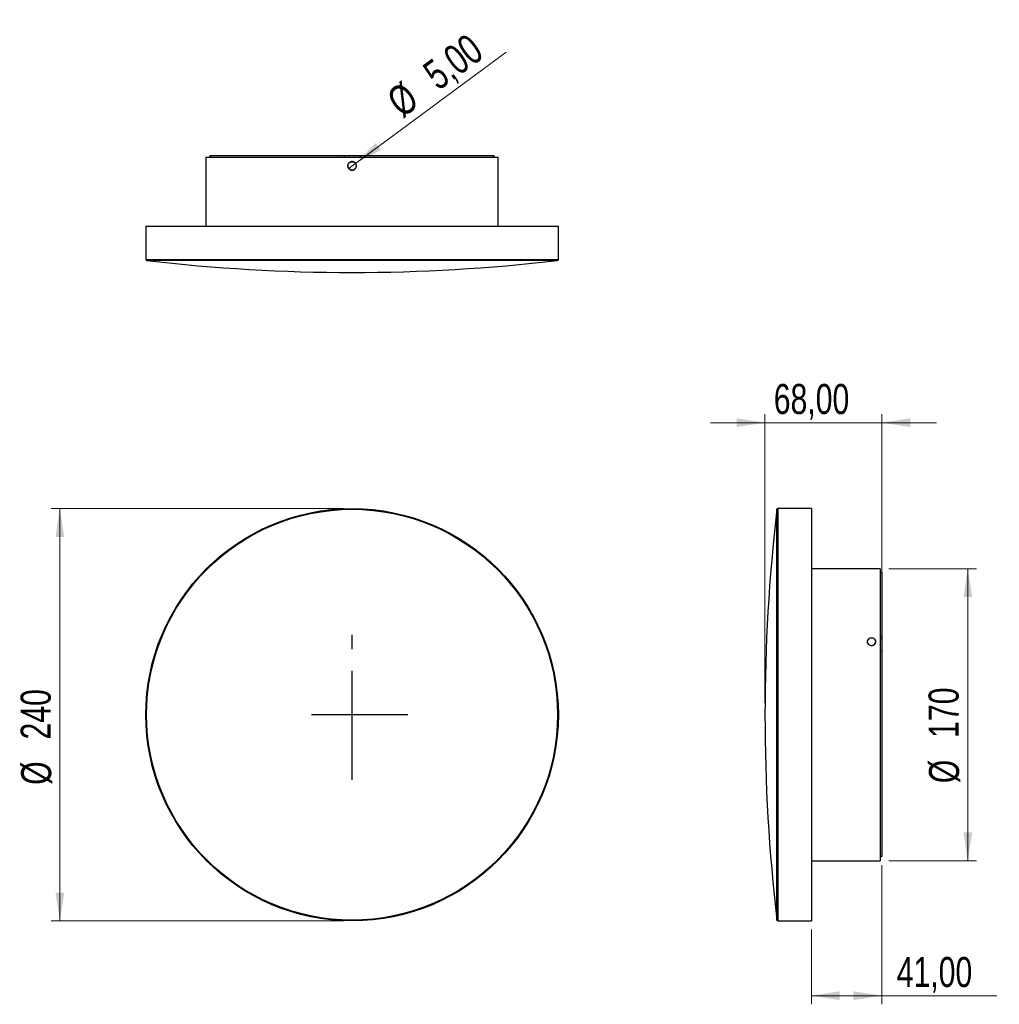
# Model space of a CAD drawing. Header units: millimetres. Extents: x 64 to 178, y 138 to 252.
import ezdxf

# ---------------------------------------------------------------- set-up
doc = ezdxf.new("R2010")
doc.units = ezdxf.units.MM
doc.header["$PDSIZE"] = -1
doc.linetypes.add('CENTERX2', pattern=[20.32, 12.7, -2.54, 2.54, -2.54])
doc.styles.add('SLDTEXTSTYLE0', font='TXT', dxfattribs={"width": 0.75})
doc.dimstyles.new('SLDDIMSTYLE0', dxfattribs={"dimtxt": 3.5, "dimasz": 3.302, "dimexe": 0, "dimexo": 0.0625, "dimgap": 0.875, "dimtad": 1, "dimdec": 0, "dimlfac": 5, "dimrnd": 1e-09, "dimzin": 12, "dimdsep": 46, "dimtxsty": 'SLDTEXTSTYLE0', "dimsah": 1, "dimcen": 0.09, "dimadec": 0, "dimazin": 3, "dimtfac": 1, "dimtdec": 0, "dimtofl": 0, "dimtmove": 0, "dimatfit": 3, "dimfxl": 0, "dimfrac": 2, "dimtolj": 1, "dimtzin": 12, "dimarcsym": 0})
doc.dimstyles.new('SLDDIMSTYLE1', dxfattribs={"dimtxt": 3.5, "dimasz": 3.302, "dimexe": 0, "dimexo": 0.0625, "dimgap": 0.875, "dimtad": 1, "dimlfac": 5, "dimrnd": 1e-09, "dimzin": 12, "dimdsep": 46, "dimtxsty": 'SLDTEXTSTYLE0', "dimsah": 1, "dimcen": 0.09, "dimadec": 0, "dimazin": 3, "dimtfac": 1, "dimtmove": 0, "dimatfit": 0, "dimfxl": 0, "dimfrac": 2, "dimtolj": 1, "dimtzin": 12, "dimarcsym": 0})
doc.dimstyles.new('SLDDIMSTYLE2', dxfattribs={"dimtxt": 3.5, "dimasz": 3.302, "dimexe": 0, "dimexo": 0.0625, "dimgap": 0.875, "dimtad": 1, "dimlfac": 5, "dimrnd": 1e-09, "dimzin": 12, "dimdsep": 46, "dimtxsty": 'SLDTEXTSTYLE0', "dimsah": 1, "dimcen": 0.09, "dimadec": 0, "dimazin": 3, "dimtfac": 1, "dimtofl": 0, "dimtmove": 0, "dimatfit": 3, "dimfxl": 0, "dimfrac": 2, "dimtolj": 1, "dimtzin": 12, "dimarcsym": 0})
doc.dimstyles.new('SLDDIMSTYLE3', dxfattribs={"dimtxt": 3.5, "dimasz": 3.302, "dimexe": 0, "dimexo": 0.0625, "dimgap": 0.875, "dimtad": 1, "dimlfac": 5, "dimrnd": 1e-09, "dimzin": 12, "dimdsep": 46, "dimtxsty": 'SLDTEXTSTYLE0', "dimblk1": 'NONE', "dimsah": 1, "dimcen": 0, "dimadec": 0, "dimazin": 3, "dimtfac": 1, "dimtmove": 0, "dimatfit": 3, "dimldrblk": 'NONE', "dimfxl": 0, "dimfrac": 2, "dimtolj": 1, "dimtzin": 12, "dimarcsym": 0})

# ---------------------------------------------------------------- blocks, each defined once
blk = doc.blocks.new('_D')
at = {"color": 7, "linetype": 'Continuous', "lineweight": 0}
for p, q in [((102.17, 195.48), (68.17, 195.48)), ((69.17, 195.48), (69.17, 147.48)), ((102.17, 147.48), (68.17, 147.48))]:
    blk.add_line(p, q, dxfattribs=at)
at = {"color": 7, "linetype": 'Continuous', "lineweight": 18}
for points in [[(69.17, 195.48), (68.66, 192.18), (69.68, 192.18)], [(69.17, 147.48), (69.68, 150.78), (68.66, 150.78)]]:
    blk.add_solid(points, dxfattribs=at)
at = {"color": 7, "linetype": 'Continuous', "lineweight": 18, "char_height": 3.5, "attachment_point": 1, "rotation": 90, "style": 'SLDTEXTSTYLE0'}
for s, insert in [('240', (64.61, 168.6)), ('%%c', (64.66, 163.32))]:
    blk.add_mtext(s, dxfattribs=dict(at, insert=insert))
blk = doc.blocks.new('_D_1')
at = {"color": 7, "linetype": 'Continuous', "lineweight": 0}
for p, q in [((151.21, 172.86), (151.21, 206.48)), ((164.81, 179.93), (164.81, 206.48)), ((151.21, 205.48), (144.86, 205.48)), ((151.21, 205.48), (164.81, 205.48)), ((164.81, 205.48), (171.16, 205.48))]:
    blk.add_line(p, q, dxfattribs=at)
at = {"color": 7, "linetype": 'Continuous', "lineweight": 18}
for points in [[(151.21, 205.48), (147.91, 205.99), (147.91, 204.97)], [(164.81, 205.48), (168.12, 204.97), (168.12, 205.99)]]:
    blk.add_solid(points, dxfattribs=at)
at = {"color": 7, "linetype": 'Continuous', "lineweight": 18, "insert": (152.24, 209.99), "char_height": 3.5, "attachment_point": 1, "style": 'SLDTEXTSTYLE0'}
blk.add_mtext('68,00', dxfattribs=at)
blk = doc.blocks.new('_D_2')
at = {"color": 7, "linetype": 'Continuous', "lineweight": 0}
for p, q in [((164.81, 153.96), (164.81, 137.77)), ((156.61, 146.48), (156.61, 137.77)), ((156.61, 138.77), (164.81, 138.77)), ((164.81, 138.77), (178.19, 138.77))]:
    blk.add_line(p, q, dxfattribs=at)
at = {"color": 7, "linetype": 'Continuous', "lineweight": 18}
for points in [[(156.61, 138.77), (159.92, 138.26), (159.92, 139.28)], [(164.81, 138.77), (161.51, 139.28), (161.51, 138.26)]]:
    blk.add_solid(points, dxfattribs=at)
at = {"color": 7, "linetype": 'Continuous', "lineweight": 18, "insert": (166.55, 143.28), "char_height": 3.5, "attachment_point": 1, "style": 'SLDTEXTSTYLE0'}
blk.add_mtext('41,00', dxfattribs=at)
blk = doc.blocks.new('_D_3')
at = {"color": 7, "linetype": 'Continuous', "lineweight": 0}
for p, q in [((165.61, 188.48), (175.81, 188.48)), ((174.81, 188.48), (174.81, 154.48)), ((165.61, 154.48), (175.81, 154.48))]:
    blk.add_line(p, q, dxfattribs=at)
at = {"color": 7, "linetype": 'Continuous', "lineweight": 18}
for points in [[(174.81, 188.48), (174.31, 185.18), (175.32, 185.18)], [(174.81, 154.48), (175.32, 157.78), (174.31, 157.78)]]:
    blk.add_solid(points, dxfattribs=at)
at = {"color": 7, "linetype": 'Continuous', "lineweight": 18, "char_height": 3.5, "attachment_point": 1, "rotation": 90, "style": 'SLDTEXTSTYLE0'}
for s, insert in [('170', (170.25, 168.79)), ('%%c', (170.3, 163.51))]:
    blk.add_mtext(s, dxfattribs=dict(at, insert=insert))
blk = doc.blocks.new('_D_4')
at = {"color": 7, "linetype": 'Continuous', "lineweight": 0}
for q in [(121.1, 248.63), (102.77, 235.07)]:
    blk.add_line((103.57, 235.67), q, dxfattribs=at)
at = {"color": 7, "linetype": 'Continuous', "lineweight": 18}
blk.add_solid([(103.57, 235.67), (106.53, 237.22), (105.93, 238.04)], dxfattribs=at)
at = {"color": 7, "linetype": 'Continuous', "lineweight": 18, "char_height": 3.5, "attachment_point": 1, "rotation": 36.4797, "style": 'SLDTEXTSTYLE0'}
for s, insert in [('5,00', (111.13, 246.88)), ('%%c', (106.92, 243.7))]:
    blk.add_mtext(s, dxfattribs=dict(at, insert=insert))
blk = doc.blocks.new('_None')

msp = doc.modelspace()

# ---------------------------------------------------------------- linework, layer by layer
at = {"color": 7, "linetype": 'Continuous', "lineweight": 25}
for p, q in [((86.1719, 236.3709), (86.1719, 228.3709)), ((86.1719, 236.3709), (120.1719, 236.3709)), ((86.6211, 236.5709), (86.6211, 236.3709)), ((86.6211, 236.5709), (102.2396, 236.5709)), ((102.2396, 236.5709), (102.2396, 236.3709)), ((102.2396, 236.5709), (104.1135, 236.5709)), ((104.1135, 236.5709), (104.1135, 236.3709)), ((104.1135, 236.5709), (119.7227, 236.5709)), ((119.7227, 236.3709), (119.7227, 236.5709)), ((120.1719, 228.3709), (120.1719, 236.3709)), ((102.6719, 235.3709), (102.6773, 235.3709)), ((103.6665, 235.3709), (103.6703, 235.3709)), ((79.1719, 228.3709), (79.1719, 224.4599)), ((79.1719, 228.3709), (127.1719, 228.3709)), ((127.1719, 224.4599), (127.1719, 228.3709)), ((79.1719, 224.4599), (127.1719, 224.4599)), ((127.0835, 224.3606), (79.2603, 224.3606)), ((152.6042, 147.5701), (152.6042, 195.3932)), ((156.6145, 195.4817), (152.7035, 195.4817)), ((152.7035, 195.4817), (152.7035, 147.4817)), ((156.6145, 195.4817), (156.6145, 147.4817)), ((164.6145, 188.4817), (156.6145, 188.4817)), ((164.6145, 188.4817), (164.6145, 154.4817)), ((164.8145, 188.0325), (164.6145, 188.0325)), ((164.8145, 188.0325), (164.8145, 180.5513)), ((164.1091, 179.9255), (164.1091, 179.9743)), ((164.8145, 180.5513), (164.6145, 180.5513)), ((164.8145, 180.3695), (164.6145, 180.3695)), ((164.8145, 180.5513), (164.8145, 180.3695)), ((164.8145, 180.3695), (164.8145, 178.9282)), ((164.8145, 178.9282), (164.6145, 178.9282)), ((164.8145, 178.9282), (164.8145, 154.9571)), ((164.8145, 154.9571), (164.6145, 154.9571)), ((156.6145, 154.4817), (163.1149, 154.4817)), ((164.1129, 154.4817), (164.6145, 154.4817)), ((152.7035, 147.4817), (156.6145, 147.4817))]:
    msp.add_line(p, q, dxfattribs=at)
at = {"color": 7, "linetype": 'CENTERX2'}
for p, q in [((103.1719, 163.89), (103.1719, 180.7729)), ((109.6493, 171.4817), (98.4696, 171.4817))]:
    msp.add_line(p, q, dxfattribs=at)
at = {"color": 7, "linetype": 'Continuous', "lineweight": 25, "flags": 128}
msp.add_lwpolyline([(163.6145, 179.5459), (163.7673, 179.5669), (163.9052, 179.6278), (164.0146, 179.7225), (164.0849, 179.8419), (164.1091, 179.9743), (164.0849, 180.1066), (164.0146, 180.2261), (163.9052, 180.3208), (163.7673, 180.3817), (163.6145, 180.4026), (163.4617, 180.3817), (163.3238, 180.3208), (163.2144, 180.2261), (163.1441, 180.1066), (163.1199, 179.9743), (163.1441, 179.8419), (163.2144, 179.7225), (163.3238, 179.6278), (163.4617, 179.5669), (163.6145, 179.5459)], dxfattribs=at)
at = {"color": 7, "linetype": 'Continuous', "lineweight": 25}
for centre, radius in [((103.1719, 235.3709), 0.4946), ((103.1719, 171.4817), 24), ((103.1719, 171.4817), 23.9116)]:
    msp.add_circle(centre, radius, dxfattribs=at)
for centre, radius, start, end in [((79.2719, 224.4599), 0.1, 180, 263.347768), ((103.1719, 429.3852), 206.4143, 263.347768, 276.652232), ((127.0719, 224.4599), 0.1, 276.652232, 0), ((357.6288, 171.4817), 206.4143, 173.347768, 186.652232), ((152.7035, 195.3817), 0.1, 90, 173.347768), ((152.7035, 147.5817), 0.1, 186.652232, 270)]:
    msp.add_arc(centre, radius, start, end, dxfattribs=at)
for points, knots in [([(102.6719, 235.3709), (102.6719, 235.404), (102.6752, 235.4364), (102.6879, 235.5004), (102.6975, 235.5321), (102.7226, 235.5927), (102.7379, 235.6214), (102.7742, 235.6757), (102.7953, 235.7015), (102.8415, 235.7476), (102.8666, 235.7683), (102.9213, 235.8048), (102.9504, 235.8204), (103.0105, 235.8453), (103.0421, 235.8549), (103.1066, 235.8677), (103.139, 235.8709), (103.2043, 235.8709), (103.2374, 235.8677), (103.3015, 235.855), (103.3327, 235.8455), (103.3932, 235.8205), (103.4225, 235.8048), (103.4767, 235.7686), (103.5019, 235.748), (103.5486, 235.7013), (103.5694, 235.676), (103.6056, 235.6219), (103.6212, 235.5927), (103.6464, 235.5321), (103.6558, 235.5009), (103.6686, 235.4369), (103.6719, 235.4037), (103.6719, 235.3385), (103.6688, 235.306), (103.656, 235.2416), (103.6464, 235.21), (103.6091, 235.1197), (103.5719, 235.0639), (103.5028, 234.9946), (103.4771, 234.9735), (103.4227, 234.9372), (103.394, 234.9218), (103.3336, 234.8967), (103.3018, 234.887), (103.2379, 234.8742), (103.2054, 234.871), (103.1394, 234.8709), (103.1068, 234.8741), (103.0429, 234.8868), (103.0112, 234.8963), (102.9506, 234.9214), (102.9218, 234.9367), (102.8675, 234.9729), (102.8417, 234.994), (102.7955, 235.0402), (102.7748, 235.0653), (102.7383, 235.1198), (102.7227, 235.149), (102.6852, 235.2392), (102.6719, 235.3049), (102.6719, 235.3709)], [0, 0, 0, 0, 0.03125, 0.03125, 0.0625, 0.0625, 0.09375, 0.09375, 0.125, 0.125, 0.15625, 0.15625, 0.1875, 0.1875, 0.21875, 0.21875, 0.25, 0.25, 0.28125, 0.28125, 0.3125, 0.3125, 0.34375, 0.34375, 0.375, 0.375, 0.40625, 0.40625, 0.4375, 0.4375, 0.46875, 0.46875, 0.5, 0.5, 0.53125, 0.53125, 0.5625, 0.5625, 0.625, 0.625, 0.65625, 0.65625, 0.6875, 0.6875, 0.71875, 0.71875, 0.75, 0.75, 0.78125, 0.78125, 0.8125, 0.8125, 0.84375, 0.84375, 0.875, 0.875, 0.90625, 0.90625, 0.9375, 0.9375, 1, 1, 1, 1]), ([(163.6145, 180.411), (163.6475, 180.411), (163.68, 180.4082), (163.7439, 180.3974), (163.7757, 180.3892), (163.8362, 180.3678), (163.8649, 180.3547), (163.9193, 180.3238), (163.945, 180.3057), (163.9911, 180.2662), (164.0118, 180.2447), (164.0484, 180.1978), (164.0639, 180.1728), (164.0889, 180.121), (164.0985, 180.0939), (164.1113, 180.0382), (164.1145, 180.0101), (164.1145, 179.9536), (164.1113, 179.9249), (164.0985, 179.8692), (164.0891, 179.8421), (164.0641, 179.7893), (164.0484, 179.7637), (164.0122, 179.7164), (163.9916, 179.6942), (163.9449, 179.6533), (163.9196, 179.6351), (163.8655, 179.6033), (163.8363, 179.5896), (163.7757, 179.5675), (163.7445, 179.5591), (163.6804, 179.5479), (163.6473, 179.545), (163.582, 179.545), (163.5496, 179.5477), (163.4852, 179.559), (163.4535, 179.5674), (163.3633, 179.6002), (163.3074, 179.633), (163.2382, 179.6935), (163.2171, 179.716), (163.1807, 179.7635), (163.1653, 179.7886), (163.1402, 179.8413), (163.1306, 179.869), (163.1178, 179.9245), (163.1145, 179.9527), (163.1145, 180.0098), (163.1177, 180.038), (163.1303, 180.0931), (163.1399, 180.1204), (163.165, 180.1726), (163.1803, 180.1973), (163.2165, 180.2439), (163.2376, 180.266), (163.2837, 180.3055), (163.3089, 180.3232), (163.3634, 180.3544), (163.3926, 180.3677), (163.4828, 180.3997), (163.5484, 180.411), (163.6145, 180.411)], [0, 0, 0, 0, 0.03125, 0.03125, 0.0625, 0.0625, 0.09375, 0.09375, 0.125, 0.125, 0.15625, 0.15625, 0.1875, 0.1875, 0.21875, 0.21875, 0.25, 0.25, 0.28125, 0.28125, 0.3125, 0.3125, 0.34375, 0.34375, 0.375, 0.375, 0.40625, 0.40625, 0.4375, 0.4375, 0.46875, 0.46875, 0.5, 0.5, 0.53125, 0.53125, 0.5625, 0.5625, 0.625, 0.625, 0.65625, 0.65625, 0.6875, 0.6875, 0.71875, 0.71875, 0.75, 0.75, 0.78125, 0.78125, 0.8125, 0.8125, 0.84375, 0.84375, 0.875, 0.875, 0.90625, 0.90625, 0.9375, 0.9375, 1, 1, 1, 1]), ([(163.1194, 154.4818), (163.1171, 154.4817), (163.1118, 154.4816), (163.1204, 154.4818), (163.1418, 154.4824), (163.1773, 154.4834), (163.2248, 154.4846), (163.2839, 154.4858), (163.3517, 154.487), (163.4277, 154.488), (163.5155, 154.4888), (163.5792, 154.4889), (163.6145, 154.489)], [0, 0, 0, 0, 0.07610447, 0.17450359, 0.27575638, 0.37415654, 0.47540822, 0.57384506, 0.67513555, 0.7735875, 0.8748962, 1, 1, 1, 1]), ([(163.6145, 154.489), (163.6422, 154.489), (163.6984, 154.4889), (163.78, 154.4883), (163.8576, 154.4873), (163.9276, 154.4862), (163.9894, 154.4849), (164.04, 154.4837), (164.0789, 154.4827), (164.1047, 154.4819), (164.1153, 154.4816), (164.1163, 154.4816), (164.1097, 154.4818), (164.1089, 154.4818)], [0, 0, 0, 0, 0.09723101, 0.19728246, 0.29451326, 0.3945623, 0.49181942, 0.59189593, 0.6891693, 0.78926518, 0.88650975, 0.98657617, 1, 1, 1, 1])]:
    msp.add_open_spline(points, degree=3, knots=knots, dxfattribs=at)
at = {"color": 7, "linetype": 'Continuous'}
msp.add_point((103.1719, 171.4817), dxfattribs=at)
at = {"color": 7, "linetype": 'Continuous', "lineweight": 0}
msp.add_point((151.2149, 171.8646), dxfattribs=at)

# ---------------------------------------------------------------- dimensions: what is measured, and where the dimension line sits
at = {"color": 7, "linetype": 'Continuous', "lineweight": 18}
dim = msp.add_diameter_dim_2p(p1=(102.7699, 235.0737), p2=(103.5739, 235.6682), dimstyle='SLDDIMSTYLE3', dxfattribs=at)
dim.commit()
dim.dimension.update_dxf_attribs({"geometry": '_D_4', "text_midpoint": (115.5377, 244.5144), "dimtype": 163})
for base, p1, p2, dimstyle, picture, middle in [((164.8145, 205.4817), (151.2149, 171.8646), (164.8145, 178.9282), 'SLDDIMSTYLE1', '_D_1', (158.059, 205.4817)), ((164.8145, 138.7678), (156.6145, 147.4817), (164.8145, 154.9571), 'SLDDIMSTYLE2', '_D_2', (172.3716, 138.7678))]:
    dim = msp.add_linear_dim(base=base, p1=p1, p2=p2, dimstyle=dimstyle, dxfattribs=at)
    dim.commit()
    dim.dimension.update_dxf_attribs({"geometry": picture, "text_midpoint": middle, "dimtype": 160})
for base, p1, p2, picture, middle in [((69.1719, 147.4817), (103.1719, 195.4817), (103.1719, 147.4817), '_D', (69.1719, 169.8365)), ((174.8145, 154.4817), (164.6145, 188.4817), (164.6145, 154.4817), '_D_3', (174.8145, 170.0295))]:
    dim = msp.add_linear_dim(base=base, p1=p1, p2=p2, angle=90, text='%%c<>', dimstyle='SLDDIMSTYLE0', dxfattribs=at)
    dim.commit()
    dim.dimension.update_dxf_attribs({"geometry": picture, "text_midpoint": middle, "dimtype": 160})

doc.saveas('drawing.dxf')
